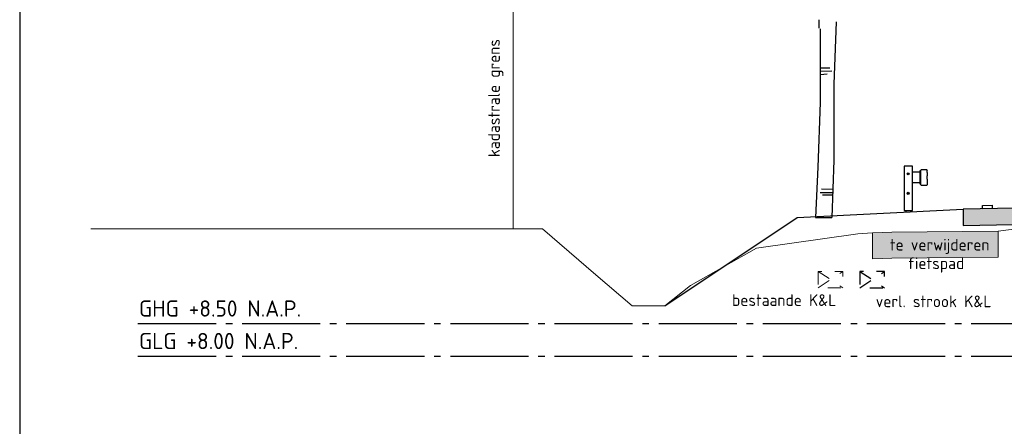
# Model space of a CAD drawing. Header units: metres. Extents: x 180716 to 180809, y 418548 to 418668.
# Tile 123 of 148: x 180763 to 180778, y 418633 to 418639. Entities that reach past the tile are written whole.
import ezdxf

# ---------------------------------------------------------------- set-up
doc = ezdxf.new("R2010")
doc.units = ezdxf.units.M
doc.linetypes.add('AL-NAP_LIJN', pattern=[15.25, 12, -1.5, 0.25, -1.5])
doc.linetypes.add('NLCS-HIDDEN', pattern=[4, 2, -2])
doc.layers.get('0').update_dxf_attribs({"color": 30, "lineweight": 0})
doc.layers.get('Defpoints').update_dxf_attribs({"lineweight": 0})
for name, color, linetype, lineweight in [('B-WE-KG-GRENS_PERCEEL-SD', 253, 'Continuous', 0), ('B-WE-KL-STROOK-GD', 8, 'NLCS-HIDDEN', 18), ('B-WE-OG-DTM-V', 253, 'Continuous', 0), ('B-WE-VH-M', 253, 'Continuous', 0), ('B-WE-VH-VERHARDING_ASFALT-GD', 253, 'Continuous', 0), ('N-WE-BV-GELEIDECONSTRUCTIE-GD', 210, 'Continuous', 30), ('N-WE-GR-BOOM-SD', 90, 'Continuous', 25), ('N-WE-GW-BERM-GD', 90, 'Continuous', 30), ('N-WE-KL-STROOK-GD', 7, 'NLCS-HIDDEN', 25), ('N-WE-VH-M', 7, 'Continuous', 18), ('N-WE-VH-VERHARDING_ASFALT-GD', 210, 'Continuous', 30), ('N-WE-VW-MARKERING-GD', 7, 'Continuous', 30), ('N-WE-WH-WATERPEIL_WINTERPEIL-GD', 150, 'AL-NAP_LIJN', 25), ('N-WE-WH-WATERPEIL_ZOMERPEIL-GD', 150, 'AL-NAP_LIJN', 25), ('X-XX-AL-PRINCIPEPROFIEL-T18', 1, 'Continuous', 18), ('X-XX-AL-PRINCIPEPROFIEL-T25', 6, 'Continuous', 25)]:
    doc.layers.add(name, color=color, linetype=linetype, lineweight=lineweight)
doc.layers.add('B-WE-VH-VERHARDING_ASFALT-AD', color=253, linetype='Continuous', lineweight=0, transparency=0.5)
doc.layers.add('N-WE-VH-VERHARDING_ASFALT-AD', color=212, linetype='Continuous', lineweight=18, transparency=0.3)
doc.layers.add('X-XX-AL-HULPLIJN-GD', color=155, linetype='Continuous', lineweight=25, plot=False)
doc.styles.add('NLCS-ISO-M100-T18', font='NLCS-ISO.ttf', dxfattribs={"height": 0.18})
doc.styles.add('NLCS-ISO-M100-T25', font='NLCS-ISO.ttf', dxfattribs={"height": 0.25})
doc.styles.get("Standard").update_dxf_attribs({"font": 'arial.ttf'})
doc.linetypes.add('KG-KADASTRAAL', pattern='A,5.5,-2,["K",Standard,S=1.8,R=0,X=0,Y=-0.9],-2,5.5,-2,[5,NLCS.shx,S=0.75,R=0,X=0,Y=0],-2', length=19)
doc.dimstyles.new('NLCS-M100-T18-PIJL_L2_H1', dxfattribs={"dimscale": 0.1, "dimtxt": 2.5, "dimasz": 1.8, "dimexe": 2, "dimexo": 2, "dimgap": 0.7, "dimtad": 1, "dimzin": 0, "dimdsep": 46, "dimtxsty": 'NLCS-ISO-M100-T18', "dimcen": 0, "dimdle": 2, "dimclrd": 256, "dimclre": 256, "dimclrt": 1, "dimadec": 1, "dimazin": 0, "dimtfac": 1, "dimtdec": 3, "dimtofl": 0, "dimtmove": 0, "dimatfit": 3, "dimfxl": 2, "dimfxlon": 1, "dimtfillclr": 256, "dimtolj": 1, "dimtzin": 0, "dimlwd": -1, "dimlwe": -1, "dimarcsym": 0})

# ---------------------------------------------------------------- blocks, each defined once
blk = doc.blocks.new('SKG-GRENS_PERCEEL-D')
at = {"linetype": 'KG-KADASTRAAL', "ltscale": 0.15, "flags": 128}
blk.add_lwpolyline([(0, 0), (0, 3.512)], dxfattribs=at)
blk = doc.blocks.new('*D38')
at = {"layer": 'Defpoints', "color": 0, "transparency": 16777216}
for p in [(180789.128, 418639.652), (180777.478, 418636.307), (180789.128, 418636.13)]:
    blk.add_point(p, dxfattribs=at)
at = {"layer": 'N-WE-VH-M', "transparency": 16777216}
for p, q in [((180777.478, 418639.552), (180777.478, 418639.752)), ((180789.128, 418639.552), (180789.128, 418639.752)), ((180777.658, 418639.652), (180788.948, 418639.652))]:
    blk.add_line(p, q, dxfattribs=at)
for points in [[(180777.658, 418639.682), (180777.658, 418639.622), (180777.478, 418639.652)], [(180788.948, 418639.682), (180788.948, 418639.622), (180789.128, 418639.652)]]:
    blk.add_solid(points, dxfattribs=at)
at = {"layer": 'N-WE-VH-M', "color": 1, "transparency": 16777216, "insert": (180783.303, 418639.812), "char_height": 0.18, "attachment_point": 5, "style": 'NLCS-ISO-M100-T18'}
blk.add_mtext('\\A1;11.65', dxfattribs=at)
blk = doc.blocks.new('SGR-BOOM_S02_G_ZIJ-D')
at = {"ltscale": 0.1}
blk.add_line((-0.124, 0), (0.124, 0), dxfattribs=at)
at = {"flags": 128}
for points in [[(-0.069, 2.912), (-0.069, 3.041)], [(-0.053, 2.9), (-0.053, 1.767), (-0.089, 0.774), (-0.124, 0)], [(0.195, 3.007), (0.159, 2.05), (0.159, 0.881), (0.124, 0)], [(-0.047, 2.304), (0.095, 2.304)], [(-0.054, 2.249), (0.126, 2.257)], [(-0.047, 2.201), (0.055, 2.21)], [(-0.054, 0.386), (0.142, 0.386)], [(-0.031, 0.442), (0.142, 0.434)], [(-0.018, 0.349), (0.124, 0.349)]]:
    blk.add_lwpolyline(points, dxfattribs=at)
blk = doc.blocks.new('EURORAIL - Hout type N2-01 3m')
for p, q in [((-0.356, 0.7), (-0.356, 0.02)), ((-0.228, 0.7), (-0.356, 0.7)), ((-0.228, 0.02), (-0.228, 0.7)), ((-0.228, 0.615), (-0.107, 0.615)), ((-0.111, 0.566), (-0.111, 0.615)), ((-0.107, 0.425), (-0.107, 0.635)), ((-0.107, 0.635), (-0.1, 0.635)), ((-0.103, 0.425), (-0.103, 0.635)), ((-0.1, 0.642), (-0.092, 0.65)), ((-0.1, 0.418), (-0.1, 0.642)), ((-0.092, 0.65), (-0.008, 0.65)), ((-0.008, 0.65), (0, 0.642)), ((0, 0.605), (0, 0.642)), ((-0.111, 0.494), (-0.111, 0.566)), ((-0.111, 0.445), (-0.111, 0.494)), ((0, 0.505), (0, 0.555)), ((0, 0.455), (0, 0.418)), ((-0.107, 0.445), (-0.228, 0.445)), ((-0.107, 0.425), (-0.1, 0.425)), ((-0.1, 0.418), (-0.092, 0.41)), ((-0.092, 0.41), (-0.008, 0.41)), ((0, 0.418), (-0.008, 0.41)), ((-0.356, 0.02), (-0.228, 0.02)), ((-0.327, 0.02), (-0.327, 0)), ((-0.257, 0.02), (-0.257, 0))]:
    blk.add_line(p, q)
for points in [[(0, 0.605), (0, 0.605), (0, 0.555), (0, 0.555)], [(0, 0.505), (0, 0.505), (0, 0.455), (0, 0.455)]]:
    blk.add_lwpolyline(points)
for centre, radius in [((-0.292, 0.585), 0.016), ((-0.292, 0.585), 0.0055), ((-0.292, 0.285), 0.016), ((-0.292, 0.285), 0.0055)]:
    blk.add_circle(centre, radius)

msp = doc.modelspace()

# ---------------------------------------------------------------- hatches: boundary and pattern name
at = {"layer": 'B-WE-VH-VERHARDING_ASFALT-AD'}
h = msp.add_hatch(color=256, dxfattribs=at)
h.dxf.hatch_style = 1
h.paths.add_polyline_path([(180776.086, 418635.547), (180776.086, 418635.947), (180776.383, 418635.956), (180778.019, 418635.971), (180778.019, 418635.571), (180776.383, 418635.556)])
at = {"layer": 'N-WE-VH-VERHARDING_ASFALT-AD'}
h = msp.add_hatch(color=256, dxfattribs=at)
h.dxf.hatch_style = 1
h.paths.add_polyline_path([(180777.478, 418636.057), (180785.128, 418636.21), (180789.128, 418636.13), (180789.128, 418636.38), (180785.128, 418636.46), (180777.478, 418636.307)])

# ---------------------------------------------------------------- linework, layer by layer
at = {"layer": 'B-WE-KL-STROOK-GD', "ltscale": 0.1, "flags": 128}
msp.add_lwpolyline([(180775.253, 418635.352), (180775.253, 418635.102), (180775.631, 418635.102), (180775.631, 418635.352)], close=True, dxfattribs=at)
for points in [[(180775.253, 418635.352), (180775.631, 418635.102)], [(180775.253, 418635.102), (180775.631, 418635.352)]]:
    msp.add_lwpolyline(points, dxfattribs=at)
at = {"layer": 'B-WE-OG-DTM-V', "flags": 128}
for points in [[(180765.802, 418636.009), (180764.076, 418636.009)], [(180765.802, 418636.009), (180769.628, 418636.009)], [(180769.628, 418636.009), (180770.865, 418636.009), (180771.019, 418636.009), (180771.836, 418635.3), (180772.396, 418634.825), (180772.759, 418634.825), (180772.896, 418634.825), (180773.291, 418635.134), (180774.306, 418635.708), (180775.86, 418635.929), (180776.086, 418635.947), (180776.383, 418635.956), (180778.019, 418635.971), (180779.137, 418636.115)]]:
    msp.add_lwpolyline(points, dxfattribs=at)
at = {"layer": 'B-WE-VH-VERHARDING_ASFALT-GD', "flags": 128}
msp.add_lwpolyline([(180776.086, 418635.547), (180776.086, 418635.947), (180776.383, 418635.956), (180778.019, 418635.971), (180778.019, 418635.571), (180776.383, 418635.556)], close=True, dxfattribs=at)
at = {"layer": 'N-WE-GW-BERM-GD', "flags": 128}
for points in [[(180774.929, 418636.18), (180777.478, 418636.307)], [(180772.896, 418634.825), (180774.929, 418636.18)]]:
    msp.add_lwpolyline(points, dxfattribs=at)
at = {"layer": 'N-WE-KL-STROOK-GD', "ltscale": 0.1, "flags": 128}
msp.add_lwpolyline([(180775.894, 418635.352), (180775.894, 418635.102), (180776.272, 418635.102), (180776.272, 418635.352)], close=True, dxfattribs=at)
for points in [[(180775.894, 418635.352), (180776.272, 418635.102)], [(180775.894, 418635.102), (180776.272, 418635.352)]]:
    msp.add_lwpolyline(points, dxfattribs=at)
at = {"layer": 'N-WE-VH-VERHARDING_ASFALT-GD', "flags": 128}
msp.add_lwpolyline([(180777.478, 418636.057), (180785.128, 418636.21), (180789.128, 418636.13), (180789.128, 418636.38), (180785.128, 418636.46), (180777.478, 418636.307)], close=True, dxfattribs=at)
at = {"layer": 'N-WE-VW-MARKERING-GD', "flags": 128}
msp.add_lwpolyline([(180777.778, 418636.365), (180777.928, 418636.369), (180777.928, 418636.319), (180777.778, 418636.315)], close=True, dxfattribs=at)
at = {"layer": 'N-WE-WH-WATERPEIL_WINTERPEIL-GD', "ltscale": 0.1, "flags": 128}
msp.add_lwpolyline([(180764.802, 418634.049), (180806.179, 418634.049)], dxfattribs=at)
at = {"layer": 'N-WE-WH-WATERPEIL_ZOMERPEIL-GD', "ltscale": 0.1, "flags": 128}
msp.add_lwpolyline([(180764.802, 418634.549), (180806.179, 418634.549)], dxfattribs=at)
at = {"layer": 'X-XX-AL-HULPLIJN-GD', "flags": 128}
msp.add_lwpolyline([(180809.306, 418647.659), (180762.985, 418647.659), (180762.985, 418627.659), (180809.306, 418627.659)], close=True, dxfattribs=at)

# ---------------------------------------------------------------- block references
at = {"layer": 'B-WE-KG-GRENS_PERCEEL-SD'}
msp.add_blockref('SKG-GRENS_PERCEEL-D', (180770.564, 418636.009), dxfattribs=at)
at = {"layer": 'N-WE-BV-GELEIDECONSTRUCTIE-GD'}
msp.add_blockref('EURORAIL - Hout type N2-01 3m', (180776.928, 418636.268), dxfattribs=at)
at = {"layer": 'N-WE-GR-BOOM-SD'}
msp.add_blockref('SGR-BOOM_S02_G_ZIJ-D', (180775.336, 418636.181), dxfattribs=at)

# ---------------------------------------------------------------- texts
at = {"layer": 'B-WE-VH-M', "insert": (180770.182, 418637.109), "char_height": 0.18, "attachment_point": 1, "rotation": 90, "style": 'NLCS-ISO-M100-T18'}
msp.add_mtext_dynamic_manual_height_columns('kadastrale grens', width=1.91658, gutter_width=12.5, heights=[0], dxfattribs=at)
at = {"layer": 'X-XX-AL-PRINCIPEPROFIEL-T18', "char_height": 0.18, "width": 2.01493, "attachment_point": 3, "style": 'NLCS-ISO-M100-T18'}
for s, insert in [('te verwijderen', (180777.885, 418635.853)), ('fietspad', (180777.497, 418635.568)), ('bestaande K&L', (180775.531, 418635.001)), ('verl. strook K&L', (180777.915, 418634.982))]:
    msp.add_mtext(s, dxfattribs=dict(at, insert=insert))
at = {"layer": 'X-XX-AL-PRINCIPEPROFIEL-T25', "char_height": 0.25, "width": 3.9656, "attachment_point": 1, "rotation": 0, "style": 'NLCS-ISO-M100-T25'}
for s, insert in [('GHG +8.50 N.A.P.', (180764.818, 418634.907)), ('GLG +8.00 N.A.P.', (180764.818, 418634.407))]:
    msp.add_mtext(s, dxfattribs=dict(at, insert=insert))

# ---------------------------------------------------------------- dimensions: what is measured, and where the dimension line sits
at = {"layer": 'N-WE-VH-M'}
dim = msp.add_linear_dim(base=(180789.128, 418639.652), p1=(180777.478, 418636.307), p2=(180789.128, 418636.13), dimstyle='NLCS-M100-T18-PIJL_L2_H1', override={"dimexe": 1, "dimexo": 1, "dimdle": 1, "dimtofl": 1, "dimfxl": 1}, dxfattribs=at)
dim.commit()
dim.dimension.update_dxf_attribs({"geometry": '*D38', "text_midpoint": (180783.303, 418639.812)})

doc.saveas('drawing.dxf')
